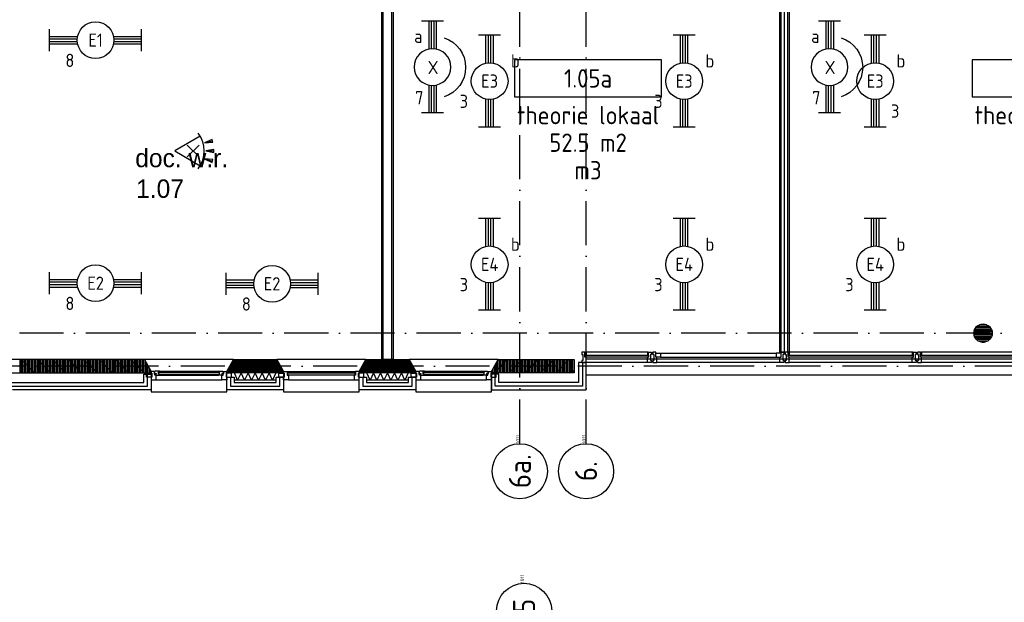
# Model space of a CAD drawing. Header units: millimetres. Extents: x 84333 to 240712, y -2244 to 84291.
# Tile 70 of 87: x 190715 to 204107, y 38363 to 46292. Entities that reach past the tile are written whole.
import ezdxf
from ezdxf.enums import TextEntityAlignment as Align

# ---------------------------------------------------------------- set-up
doc = ezdxf.new("R2010")
doc.units = ezdxf.units.MM
doc.header["$LTSCALE"] = 100
doc.linetypes.add('DASHDOT', pattern=[9, 6, -1.5, 0, -1.5])
doc.layers.get('0').update_dxf_attribs({"linetype": 'CONTINUOUS'})
for name, color, linetype in [('AFDELING', 4, 'CONTINUOUS'), ('AL$7----_STRAMIEN', 1, 'DASHDOT'), ('AL21----_BUITENWAND', 4, 'CONTINUOUS'), ('AL21K---_ISOLATIE', 1, 'CONTINUOUS'), ('AL22----_BINNENWAND', 7, 'CONTINUOUS'), ('AL28----_KONSTRUKTIE', 3, 'CONTINUOUS'), ('AL31----_BUITENKOZ', 7, 'CONTINUOUS'), ('ALN-----_BLOCKNAAM', 2, 'CONTINUOUS'), ('ALXA1---_RASTER50', 12, 'CONTINUOUS'), ('ALXA3---_VOLZWART', 14, 'CONTINUOUS'), ('ALXAA---_GEWBETON', 12, 'CONTINUOUS'), ('ALXAB---_PREFABBETON', 1, 'CONTINUOUS'), ('ALXOU---_GLAS', 7, 'CONTINUOUS'), ('BOUW', 8, 'CONTINUOUS'), ('EB63101-_ATTRIB', 2, 'CONTINUOUS'), ('EL63101-_LICHT-ARM', 3, 'CONTINUOUS'), ('EL63101-LICHT-ARM', 3, 'CONTINUOUS'), ('EL6441--_DATACOM', 3, 'CONTINUOUS'), ('EL6521--_BEWAKING', 3, 'CONTINUOUS'), ('GEBOUWLABEL', 4, 'CONTINUOUS'), ('INHOUD', 7, 'CONTINUOUS'), ('OMSCHRIJVING', 7, 'CONTINUOUS'), ('OPPERVLAK', 7, 'CONTINUOUS'), ('VOLGNUMMER', 7, 'CONTINUOUS')]:
    doc.layers.add(name, color=color, linetype=linetype)
doc.styles.add('1_8', font='ISO', dxfattribs={"height": 1.8})
doc.styles.add('BURO-025', font='BUROFONT.shx', dxfattribs={"height": 250})
doc.styles.get("Standard").update_dxf_attribs({"font": 'iso.shx'})
doc.styles.add('TECHNIC', font='technic_.ttf')

# ---------------------------------------------------------------- blocks, each defined once
blk = doc.blocks.new('EJ3T20')
at = {"color": 0}
for p, q in [((-6.25, -1.5), (-6.25, 1.5)), ((6.25, -1.5), (6.25, 1.5)), ((-6.25, 0.52), (-2.44, 0.52)), ((-6.25, 0.17), (-2.49, 0.17)), ((2.44, 0.52), (6.25, 0.52)), ((2.49, 0.17), (6.25, 0.17)), ((-6.25, -0.17), (-2.49, -0.17)), ((-6.25, -0.52), (-2.44, -0.52)), ((2.44, -0.52), (6.25, -0.52)), ((2.49, -0.17), (6.25, -0.17))]:
    blk.add_line(p, q, dxfattribs=at)
blk.add_circle((0, 0), 2.5, dxfattribs=at)
at = {"color": 0, "style": '1_8'}
for tag, flags, p in [('SCHAK', 8, (3.5, 2.75)), ('A_CODE', 8, (0, 0)), ('GROEP', 8, (-3.5, -2.75)), ('KAST', 9, (3.5, -2.75))]:
    blk.add_attdef(tag, text='', height=1.8, dxfattribs=dict(at, flags=flags)).set_placement(p, align=Align.MIDDLE)
blk = doc.blocks.new('ES652116')
for p, q in [((1.56, 1.09), (2.62, 1.37)), ((-0.81, -0.81), (0.81, 0.81)), ((0.81, -0.81), (-0.81, 0.81)), ((1.7, 0), (2.8, 0)), ((1.56, -1.09), (2.62, -1.37))]:
    blk.add_line(p, q)
blk.add_lwpolyline([(0.96, 2), (-2.5, 0), (0.96, -2)])
for points in [[(2.67, 1.18), (2.57, 1.56), (1.56, 1.09)], [(2.8, -0.2), (2.8, 0.2), (1.7, 0)], [(2.57, -1.56), (2.67, -1.18), (1.56, -1.09)]]:
    blk.add_lwpolyline(points, close=True)
blk.add_arc((-2.5, 0), 4, 322.8192, 37.1808)
at = {"style": '1_8'}
for tag, flags, p in [('SCHAK', 8, (3, 5.5)), ('KAST', 9, (-3, 0.5)), ('M_CODE', 9, (0, 0)), ('DOEL', 9, (-3, -2)), ('GROEP', 9, (-3, -4.5))]:
    blk.add_attdef(tag, text='', height=1.8, dxfattribs=dict(at, flags=flags)).set_placement(p, align=Align.MIDDLE_CENTER)
at = {"style": '1_8', "flags": 8}
blk.add_attdef('CODE', text='', height=1.8, dxfattribs=at).set_placement((0, 0), align=Align.MIDDLE)
blk = doc.blocks.new('PENDEL')
at = {"color": 0}
for p, q in [((-6.25, -1.5), (-6.25, 1.5)), ((6.25, -1.5), (6.25, 1.5)), ((-6.25, 0.52), (-2.44, 0.52)), ((-6.25, 0.18), (-2.49, 0.18)), ((2.44, 0.52), (6.25, 0.52)), ((2.49, 0.18), (6.25, 0.18)), ((-6.25, -0.18), (-2.49, -0.18)), ((-6.25, -0.52), (-2.44, -0.52)), ((2.44, -0.52), (6.25, -0.52)), ((2.49, -0.18), (6.25, -0.18))]:
    blk.add_line(p, q, dxfattribs=at)
blk.add_circle((0, 0), 2.5, dxfattribs=at)
at = {"layer": 'EL63101-_LICHT-ARM'}
blk.add_arc((0.04, -0.3), 4.21, 197.6135, 342.3865, dxfattribs=at)
at = {"color": 6, "style": '1_8'}
for tag, flags, p in [('SCHAK', 8, (3.5, 2.75)), ('A_CODE', 8, (0, 0)), ('GROEP', 8, (-3.5, -2.75)), ('KAST', 9, (3.5, -2.75))]:
    blk.add_attdef(tag, text='', height=1.8, dxfattribs=dict(at, flags=flags)).set_placement(p, align=Align.MIDDLE)
at = {"style": '1_8', "flags": 8}
blk.add_attdef('M_CODE', text='', height=3.6, dxfattribs=at).set_placement((0, 0), align=Align.MIDDLE_CENTER)
blk = doc.blocks.new('1011')
at = {"layer": 'AL$7----_STRAMIEN', "color": 7, "linetype": 'Continuous'}
blk.add_circle((-750, 0), 750, dxfattribs=at)
at = {"layer": 'AL$7----_STRAMIEN', "color": 3, "linetype": 'Continuous'}
blk.add_attdef('STR-NAAM', text='', height=600, rotation=360, dxfattribs=at).set_placement((-750, 0), align=Align.MIDDLE)
at = {"layer": 'ALN-----_BLOCKNAAM', "linetype": 'Continuous'}
blk.add_text('1011', height=100, dxfattribs=at).set_placement((0, 0))
blk = doc.blocks.new('GEBOUWLABEL')
at = {"layer": 'VOLGNUMMER'}
blk.add_lwpolyline([(-4, -1), (4, -1), (4, 1), (-4, 1)], close=True, dxfattribs=at)
at = {"color": 0, "linetype": 'ByBlock', "flags": 1}
for tag, p in [('OPPERVLAKTESOORT', (0.5, 8)), ('TERREIN', (0.5, 6.5)), ('GEBOUW', (0.5, 5)), ('GEBRUIKSFUNCTIE', (0.5, 3.5)), ('BOUWLAAG', (0.5, 2)), ('HOOGTE', (0, -6.5)), ('RUIMTEFUNCTIE', (0, -8))]:
    blk.add_attdef(tag, text='', height=1, dxfattribs=at).set_placement(p, align=Align.MIDDLE_CENTER)
at = {"layer": 'INHOUD', "color": 0, "linetype": 'ByBlock'}
blk.add_attdef('INHOUD', text='', height=1, dxfattribs=at).set_placement((0, -5), align=Align.MIDDLE_CENTER)
at = {"layer": 'OMSCHRIJVING', "color": 0, "linetype": 'ByBlock'}
blk.add_attdef('OMSCHRIJVING', text='', height=1, dxfattribs=at).set_placement((0, -2), align=Align.MIDDLE_CENTER)
at = {"layer": 'OPPERVLAK', "color": 0, "linetype": 'ByBlock'}
blk.add_attdef('OPPERVLAK', text='', height=1, dxfattribs=at).set_placement((0, -3.5), align=Align.MIDDLE_CENTER)
at = {"layer": 'VOLGNUMMER', "color": 0, "linetype": 'ByBlock'}
blk.add_attdef('VOLGNUMMER', text='', height=1, dxfattribs=at).set_placement((0, 0), align=Align.MIDDLE_CENTER)
blk = doc.blocks.new('A$C13e6995e')
at = {"layer": 'AL$7----_STRAMIEN', "color": 1}
for p, q in [((151985, 44270), (8891, 44270)), ((152377, 43820), (9684, 43820))]:
    blk.add_line(p, q, dxfattribs=at)
for points in [[(113185, 42766), (113185, 55667)], [(114085, 42766), (114085, 55593)]]:
    blk.add_lwpolyline(points, dxfattribs=at)
at = {"layer": 'AL21----_BUITENWAND', "color": 8}
for p, q in [((113985, 43871), (113985, 43600)), ((114085, 43871), (113985, 43871)), ((114085, 43700), (114085, 43920)), ((114085, 43920), (146485, 43920)), ((114085, 43500), (114085, 43871)), ((108070, 43600), (108070, 43710)), ((108070, 43710), (108170, 43710)), ((108170, 43710), (108170, 43500)), ((109200, 43500), (109200, 43669)), ((109200, 43669), (109300, 43669)), ((109300, 43669), (109300, 43600)), ((109870, 43600), (109870, 43669)), ((109870, 43669), (109970, 43669)), ((109970, 43669), (109970, 43500)), ((111000, 43500), (111000, 43669)), ((111000, 43669), (111100, 43669)), ((111100, 43669), (111100, 43600)), ((111670, 43600), (111670, 43669)), ((111670, 43669), (111770, 43669)), ((111770, 43669), (111770, 43500)), ((112900, 43710), (112800, 43710)), ((112800, 43710), (112800, 43500)), ((112900, 43600), (112900, 43710)), ((146485, 43700), (114085, 43700)), ((106185, 43600), (108070, 43600)), ((109300, 43600), (109870, 43600)), ((111100, 43600), (111670, 43600)), ((113985, 43600), (112900, 43600)), ((108170, 43500), (106285, 43500)), ((109970, 43500), (109200, 43500)), ((111770, 43500), (111000, 43500)), ((112800, 43500), (114085, 43500))]:
    blk.add_line(p, q, dxfattribs=at)
at = {"layer": 'AL21K---_ISOLATIE', "color": 8, "linetype": 'Continuous'}
for p, q in [((109870, 43730), (109300, 43730)), ((109347, 43630), (109304, 43730)), ((109395, 43730), (109347, 43630)), ((109442, 43630), (109395, 43730)), ((109490, 43730), (109442, 43630)), ((109537, 43630), (109490, 43730)), ((109585, 43730), (109537, 43630)), ((109632, 43630), (109585, 43730)), ((109680, 43730), (109632, 43630)), ((109727, 43630), (109680, 43730)), ((109775, 43730), (109727, 43630)), ((109822, 43630), (109775, 43730)), ((109866, 43730), (109822, 43630)), ((111670, 43730), (111100, 43730)), ((111147, 43630), (111104, 43730)), ((111195, 43730), (111147, 43630)), ((111242, 43630), (111195, 43730)), ((111290, 43730), (111242, 43630)), ((111337, 43630), (111290, 43730)), ((111385, 43730), (111337, 43630)), ((111432, 43630), (111385, 43730)), ((111480, 43730), (111432, 43630)), ((111527, 43630), (111480, 43730)), ((111575, 43730), (111527, 43630)), ((111622, 43630), (111575, 43730)), ((111666, 43730), (111622, 43630)), ((109870, 43630), (109300, 43630)), ((111670, 43630), (111100, 43630))]:
    blk.add_line(p, q, dxfattribs=at)
at = {"layer": 'AL22----_BINNENWAND', "color": 8}
for p, q in [((111310, 43910), (111310, 54060)), ((111460, 53910), (111460, 43910)), ((111460, 43910), (111310, 43910))]:
    blk.add_line(p, q, dxfattribs=at)
at = {"layer": 'AL22----_BINNENWAND', "color": 8, "linetype": 'Continuous'}
for p, q in [((111325, 43910), (111325, 54045)), ((111445, 43910), (111445, 53925))]:
    blk.add_line(p, q, dxfattribs=at)
at = {"layer": 'AL22----_BINNENWAND', "color": 8}
blk.add_lwpolyline([(116722, 44010), (116722, 53927), (116847, 53927), (116847, 44010)], close=True, dxfattribs=at)
for points in [[(116737, 44010), (116737, 53927)], [(116785, 44010), (116785, 53927)], [(116832, 44010), (116832, 53927)]]:
    blk.add_lwpolyline(points, dxfattribs=at)
at = {"layer": 'AL28----_KONSTRUKTIE', "color": 8, "linetype": 'Continuous'}
for p, q in [((108078, 43910), (106075, 43910)), ((108170, 43750), (108078, 43910)), ((112800, 43750), (112892, 43910)), ((112892, 43910), (113925, 43910)), ((113925, 43910), (113925, 43730)), ((106075, 43730), (108170, 43730)), ((108170, 43730), (108170, 43750)), ((112800, 43730), (112800, 43750)), ((113925, 43730), (112800, 43730))]:
    blk.add_line(p, q, dxfattribs=at)
at = {"layer": 'AL28----_KONSTRUKTIE', "color": 8}
for p, q in [((109200, 43750), (109292, 43910)), ((109292, 43910), (109878, 43910)), ((109878, 43910), (109970, 43750)), ((111000, 43750), (111092, 43910)), ((111092, 43910), (111678, 43910)), ((111678, 43910), (111770, 43750)), ((109200, 43730), (109200, 43750)), ((109970, 43730), (109200, 43730)), ((109970, 43750), (109970, 43730)), ((111000, 43730), (111000, 43750)), ((111770, 43730), (111000, 43730)), ((111770, 43750), (111770, 43730))]:
    blk.add_line(p, q, dxfattribs=at)
blk.add_circle((119485, 44270), 125, dxfattribs=at)
at = {"layer": 'AL31----_BUITENKOZ', "color": 8, "linetype": 'Continuous'}
for p, q in [((114068, 44010), (114029, 44010)), ((114029, 44010), (114029, 44004)), ((114029, 44004), (114029, 43990)), ((114029, 43990), (114029, 43990)), ((114029, 43990), (114029, 43980)), ((114029, 43980), (114043, 43980)), ((114043, 43980), (114043, 43900)), ((114068, 43943), (114068, 44010)), ((114068, 43973), (114068, 44005)), ((114068, 44005), (114073, 44005)), ((114085, 43973), (114068, 43973)), ((114085, 43943), (114068, 43943)), ((114073, 44005), (114073, 44010)), ((114073, 44010), (114085, 44010)), ((114085, 44010), (114085, 43973)), ((114085, 43890), (114085, 43943)), ((114932, 44010), (114920, 44010)), ((114920, 44010), (114920, 43973)), ((114920, 43973), (114937, 43973)), ((114920, 43890), (114920, 43943)), ((114920, 43943), (114937, 43943)), ((114932, 44005), (114932, 44010)), ((114937, 44005), (114932, 44005)), ((114937, 44010), (114976, 44010)), ((114937, 43943), (114937, 44010)), ((114937, 43973), (114937, 44005)), ((114976, 43980), (114962, 43980)), ((114962, 43980), (114962, 43900)), ((114976, 44010), (114976, 44004)), ((114976, 44004), (114976, 43990)), ((114976, 43990), (114976, 43990)), ((114976, 43990), (114976, 43980)), ((115033, 44010), (114994, 44010)), ((114994, 44010), (114994, 44004)), ((114994, 44004), (114994, 43990)), ((114994, 43990), (114994, 43990)), ((114994, 43990), (114994, 43980)), ((114994, 43980), (115008, 43980)), ((115008, 43980), (115008, 43900)), ((115033, 43943), (115033, 44010)), ((115033, 43943), (115033, 43997)), ((115033, 43997), (115100, 43997)), ((115050, 43943), (115033, 43943)), ((115100, 43943), (115033, 43943)), ((115050, 43890), (115050, 43943)), ((115100, 43997), (115100, 43943)), ((116737, 43997), (116670, 43997)), ((116670, 43997), (116670, 43943)), ((116670, 43943), (116737, 43943)), ((116720, 43890), (116720, 43943)), ((116720, 43943), (116737, 43943)), ((116737, 44010), (116776, 44010)), ((116737, 43943), (116737, 44010)), ((116737, 43943), (116737, 43997)), ((116776, 43981), (116762, 43981)), ((116762, 43981), (116762, 43901)), ((116776, 44010), (116776, 44004)), ((116776, 44004), (116776, 43990)), ((116776, 43990), (116776, 43990)), ((116776, 43990), (116776, 43981)), ((116833, 44010), (116794, 44010)), ((116794, 44010), (116794, 44004)), ((116794, 44004), (116794, 43990)), ((116794, 43990), (116794, 43990)), ((116794, 43990), (116794, 43980)), ((116794, 43980), (116808, 43980)), ((116808, 43980), (116808, 43900)), ((116833, 43943), (116833, 44010)), ((116833, 43973), (116833, 44005)), ((116833, 44005), (116838, 44005)), ((116850, 43973), (116833, 43973)), ((116850, 43943), (116833, 43943)), ((116838, 44005), (116838, 44010)), ((116838, 44010), (116850, 44010)), ((116850, 44010), (116850, 43973)), ((116850, 43890), (116850, 43943)), ((118532, 44010), (118520, 44010)), ((118520, 44010), (118520, 43973)), ((118520, 43973), (118537, 43973)), ((118520, 43890), (118520, 43943)), ((118520, 43943), (118537, 43943)), ((118532, 44005), (118532, 44010)), ((118537, 44005), (118532, 44005)), ((118537, 44010), (118576, 44010)), ((118537, 43943), (118537, 44010)), ((118537, 43973), (118537, 44005)), ((118576, 43981), (118562, 43981)), ((118562, 43981), (118562, 43901)), ((118576, 44010), (118576, 44004)), ((118576, 44004), (118576, 43990)), ((118576, 43990), (118576, 43990)), ((118576, 43990), (118576, 43981)), ((118633, 44010), (118594, 44010)), ((118594, 44010), (118594, 44004)), ((118594, 44004), (118594, 43990)), ((118594, 43990), (118594, 43990)), ((118594, 43990), (118594, 43980)), ((118594, 43980), (118608, 43980)), ((118608, 43980), (118608, 43900)), ((118633, 43943), (118633, 44010)), ((118633, 43973), (118633, 44005)), ((118633, 44005), (118638, 44005)), ((118650, 43973), (118633, 43973)), ((118650, 43943), (118633, 43943)), ((118638, 44005), (118638, 44010)), ((118638, 44010), (118650, 44010)), ((118650, 44010), (118650, 43973)), ((118650, 43890), (118650, 43943)), ((114043, 43900), (114029, 43900)), ((114029, 43900), (114029, 43891)), ((114029, 43891), (114029, 43891)), ((114029, 43891), (114029, 43877)), ((114029, 43877), (114029, 43871)), ((114029, 43871), (114048, 43871)), ((114048, 43871), (114085, 43871)), ((114085, 43882), (114085, 43890)), ((114085, 43878), (114085, 43882)), ((114085, 43871), (114085, 43878)), ((114920, 43882), (114920, 43890)), ((114920, 43878), (114920, 43882)), ((114920, 43871), (114920, 43878)), ((114957, 43871), (114920, 43871)), ((114976, 43871), (114957, 43871)), ((114962, 43900), (114976, 43900)), ((114976, 43900), (114976, 43891)), ((114976, 43891), (114976, 43891)), ((114976, 43891), (114976, 43877)), ((114976, 43877), (114976, 43871)), ((115008, 43900), (114994, 43900)), ((114994, 43900), (114994, 43891)), ((114994, 43891), (114994, 43891)), ((114994, 43891), (114994, 43877)), ((114994, 43877), (114994, 43871)), ((114994, 43871), (115013, 43871)), ((115013, 43871), (115050, 43871)), ((115050, 43882), (115050, 43890)), ((115050, 43878), (115050, 43882)), ((115050, 43871), (115050, 43878)), ((116720, 43882), (116720, 43890)), ((116720, 43878), (116720, 43882)), ((116720, 43871), (116720, 43878)), ((116757, 43871), (116720, 43871)), ((116776, 43871), (116757, 43871)), ((116762, 43901), (116776, 43901)), ((116776, 43901), (116776, 43891)), ((116776, 43891), (116776, 43891)), ((116776, 43891), (116776, 43877)), ((116776, 43877), (116776, 43871)), ((116808, 43900), (116794, 43900)), ((116794, 43900), (116794, 43891)), ((116794, 43891), (116794, 43891)), ((116794, 43891), (116794, 43877)), ((116794, 43877), (116794, 43871)), ((116794, 43871), (116813, 43871)), ((116813, 43871), (116850, 43871)), ((116850, 43882), (116850, 43890)), ((116850, 43878), (116850, 43882)), ((116850, 43871), (116850, 43878)), ((118520, 43882), (118520, 43890)), ((118520, 43878), (118520, 43882)), ((118520, 43871), (118520, 43878)), ((118557, 43871), (118520, 43871)), ((118576, 43871), (118557, 43871)), ((118562, 43901), (118576, 43901)), ((118576, 43901), (118576, 43891)), ((118576, 43891), (118576, 43891)), ((118576, 43891), (118576, 43877)), ((118576, 43877), (118576, 43871)), ((118608, 43900), (118594, 43900)), ((118594, 43900), (118594, 43891)), ((118594, 43891), (118594, 43891)), ((118594, 43891), (118594, 43877)), ((118594, 43877), (118594, 43871)), ((118594, 43871), (118613, 43871)), ((118613, 43871), (118650, 43871)), ((118650, 43882), (118650, 43890)), ((118650, 43878), (118650, 43882)), ((118650, 43871), (118650, 43878)), ((108271, 43735), (108271, 43714)), ((109099, 43735), (108271, 43735)), ((108271, 43714), (109099, 43714)), ((109099, 43714), (109099, 43735)), ((109970, 43725), (109970, 43750)), ((109970, 43750), (110020, 43750)), ((109980, 43725), (109970, 43725)), ((109970, 43725), (109970, 43725)), ((109970, 43636), (109970, 43669)), ((109970, 43669), (109980, 43669)), ((109980, 43669), (109980, 43725)), ((110020, 43750), (110020, 43750)), ((110020, 43750), (110020, 43699)), ((110020, 43699), (110037, 43699)), ((110025, 43724), (110025, 43703)), ((110945, 43724), (110025, 43724)), ((110025, 43703), (110945, 43703)), ((110037, 43699), (110037, 43636)), ((110950, 43699), (110933, 43699)), ((110933, 43699), (110933, 43636)), ((110945, 43703), (110945, 43724)), ((110950, 43750), (110950, 43750)), ((110950, 43750), (110950, 43699)), ((111000, 43750), (110950, 43750)), ((110990, 43669), (110990, 43725)), ((110990, 43725), (111000, 43725)), ((111000, 43669), (110990, 43669)), ((111000, 43725), (111000, 43750)), ((111000, 43725), (111000, 43725)), ((111000, 43636), (111000, 43669)), ((111871, 43735), (111871, 43714)), ((112699, 43735), (111871, 43735)), ((111871, 43714), (112699, 43714)), ((112699, 43714), (112699, 43735)), ((110037, 43636), (109970, 43636)), ((110037, 43636), (110037, 43636)), ((110037, 43636), (110037, 43636)), ((110037, 43636), (110037, 43636)), ((110037, 43636), (110037, 43636)), ((110933, 43636), (110933, 43636)), ((110933, 43636), (110933, 43636)), ((110933, 43636), (110933, 43636)), ((110933, 43636), (110933, 43636)), ((110933, 43636), (111000, 43636))]:
    blk.add_line(p, q, dxfattribs=at)
at = {"layer": 'AL31----_BUITENKOZ', "color": 8}
for p, q in [((114920, 44010), (114085, 44010)), ((115100, 43997), (116670, 43997)), ((115100, 43943), (116670, 43943)), ((118520, 44010), (116850, 44010)), ((120320, 44010), (118650, 44010)), ((109292, 43910), (108078, 43910)), ((108078, 43910), (108170, 43750)), ((109200, 43750), (109292, 43910)), ((111092, 43910), (109878, 43910)), ((109878, 43910), (109970, 43750)), ((111000, 43750), (111092, 43910)), ((112892, 43910), (111678, 43910)), ((111678, 43910), (111770, 43750)), ((112800, 43750), (112892, 43910)), ((114920, 43871), (114085, 43871)), ((116720, 43871), (115050, 43871)), ((118520, 43871), (116850, 43871)), ((120320, 43871), (118650, 43871)), ((108109, 43669), (108109, 43725)), ((108109, 43725), (108180, 43725)), ((108180, 43669), (108109, 43669)), ((108170, 43750), (108170, 43470)), ((108170, 43750), (108170, 43725)), ((108214, 43750), (108170, 43750)), ((108170, 43725), (108180, 43725)), ((108180, 43669), (108170, 43669)), ((108170, 43669), (108170, 43636)), ((108180, 43725), (108180, 43669)), ((108180, 43725), (108180, 43669)), ((108214, 43714), (108214, 43750)), ((108220, 43714), (108214, 43714)), ((108224, 43749), (108217, 43749)), ((108217, 43749), (108217, 43719)), ((108217, 43719), (108240, 43719)), ((108220, 43699), (108220, 43714)), ((108237, 43699), (108220, 43699)), ((108227, 43753), (108224, 43749)), ((108269, 43753), (108227, 43753)), ((108240, 43714), (108232, 43714)), ((108232, 43714), (108232, 43699)), ((108232, 43699), (108237, 43699)), ((108237, 43636), (108237, 43699)), ((108237, 43699), (108284, 43699)), ((108240, 43719), (108240, 43714)), ((108269, 43753), (109101, 43753)), ((108269, 43712), (108269, 43753)), ((108269, 43751), (108269, 43737)), ((108286, 43751), (108269, 43751)), ((108269, 43737), (108286, 43737)), ((108286, 43712), (108269, 43712)), ((108284, 43699), (108286, 43712)), ((108284, 43699), (109086, 43699)), ((108286, 43737), (108286, 43751)), ((109084, 43737), (109084, 43751)), ((109084, 43751), (109101, 43751)), ((109101, 43737), (109084, 43737)), ((109086, 43699), (109084, 43712)), ((109084, 43712), (109101, 43712)), ((109133, 43699), (109086, 43699)), ((109101, 43712), (109101, 43753)), ((109101, 43753), (109143, 43753)), ((109101, 43751), (109101, 43737)), ((109153, 43719), (109130, 43719)), ((109130, 43719), (109130, 43714)), ((109130, 43714), (109138, 43714)), ((109133, 43636), (109133, 43699)), ((109133, 43699), (109150, 43699)), ((109138, 43699), (109133, 43699)), ((109138, 43714), (109138, 43699)), ((109143, 43753), (109146, 43749)), ((109146, 43749), (109153, 43749)), ((109150, 43699), (109150, 43714)), ((109150, 43714), (109156, 43714)), ((109153, 43749), (109153, 43719)), ((109156, 43714), (109156, 43750)), ((109156, 43750), (109200, 43750)), ((109190, 43725), (109190, 43669)), ((109261, 43725), (109190, 43725)), ((109200, 43725), (109190, 43725)), ((109190, 43725), (109190, 43669)), ((109190, 43669), (109261, 43669)), ((109190, 43669), (109200, 43669)), ((109200, 43470), (109200, 43750)), ((109200, 43750), (109200, 43725)), ((109200, 43669), (109200, 43636)), ((109261, 43669), (109261, 43725)), ((109909, 43669), (109909, 43725)), ((109909, 43725), (109980, 43725)), ((109980, 43669), (109909, 43669)), ((109970, 43750), (109970, 43470)), ((109980, 43725), (109980, 43669)), ((110020, 43750), (110950, 43750)), ((110990, 43725), (110990, 43669)), ((111061, 43725), (110990, 43725)), ((110990, 43669), (111061, 43669)), ((111000, 43470), (111000, 43750)), ((111061, 43669), (111061, 43725)), ((111709, 43669), (111709, 43725)), ((111709, 43725), (111780, 43725)), ((111780, 43669), (111709, 43669)), ((111770, 43750), (111770, 43470)), ((111770, 43750), (111770, 43725)), ((111814, 43750), (111770, 43750)), ((111770, 43725), (111780, 43725)), ((111780, 43669), (111770, 43669)), ((111770, 43669), (111770, 43636)), ((111780, 43725), (111780, 43669)), ((111780, 43725), (111780, 43669)), ((111814, 43714), (111814, 43750)), ((111820, 43714), (111814, 43714)), ((111824, 43749), (111817, 43749)), ((111817, 43749), (111817, 43719)), ((111817, 43719), (111840, 43719)), ((111820, 43699), (111820, 43714)), ((111837, 43699), (111820, 43699)), ((111827, 43753), (111824, 43749)), ((111869, 43753), (111827, 43753)), ((111840, 43714), (111832, 43714)), ((111832, 43714), (111832, 43699)), ((111832, 43699), (111837, 43699)), ((111837, 43636), (111837, 43699)), ((111837, 43699), (111884, 43699)), ((111840, 43719), (111840, 43714)), ((111869, 43712), (111869, 43753)), ((111869, 43753), (112701, 43753)), ((111869, 43751), (111869, 43737)), ((111886, 43751), (111869, 43751)), ((111869, 43737), (111886, 43737)), ((111886, 43712), (111869, 43712)), ((111884, 43699), (111886, 43712)), ((111884, 43699), (112686, 43699)), ((111886, 43737), (111886, 43751)), ((112684, 43737), (112684, 43751)), ((112684, 43751), (112701, 43751)), ((112701, 43737), (112684, 43737)), ((112686, 43699), (112684, 43712)), ((112684, 43712), (112701, 43712)), ((112733, 43699), (112686, 43699)), ((112701, 43712), (112701, 43753)), ((112701, 43753), (112743, 43753)), ((112701, 43751), (112701, 43737)), ((112753, 43719), (112730, 43719)), ((112730, 43719), (112730, 43714)), ((112730, 43714), (112738, 43714)), ((112733, 43636), (112733, 43699)), ((112733, 43699), (112750, 43699)), ((112738, 43699), (112733, 43699)), ((112738, 43714), (112738, 43699)), ((112743, 43753), (112746, 43749)), ((112746, 43749), (112753, 43749)), ((112750, 43699), (112750, 43714)), ((112750, 43714), (112756, 43714)), ((112753, 43749), (112753, 43719)), ((112756, 43714), (112756, 43750)), ((112756, 43750), (112800, 43750)), ((112790, 43725), (112790, 43669)), ((112861, 43725), (112790, 43725)), ((112800, 43725), (112790, 43725)), ((112790, 43725), (112790, 43669)), ((112790, 43669), (112861, 43669)), ((112790, 43669), (112800, 43669)), ((112800, 43470), (112800, 43750)), ((112800, 43750), (112800, 43725)), ((112800, 43669), (112800, 43636)), ((112861, 43669), (112861, 43725)), ((108170, 43636), (108237, 43636)), ((108237, 43636), (109133, 43636)), ((109200, 43636), (109133, 43636)), ((110037, 43636), (110933, 43636)), ((111770, 43636), (111837, 43636)), ((111837, 43636), (112733, 43636)), ((112800, 43636), (112733, 43636)), ((108170, 43470), (109200, 43470)), ((109970, 43470), (111000, 43470)), ((111770, 43470), (112800, 43470))]:
    blk.add_line(p, q, dxfattribs=at)
at = {"layer": 'ALXA1---_RASTER50', "color": 8}
for p, q in [((106387, 43730), (106387, 43910)), ((106407, 43730), (106407, 43910)), ((106427, 43730), (106427, 43910)), ((106447, 43730), (106447, 43910)), ((106467, 43730), (106467, 43910)), ((106487, 43730), (106487, 43910)), ((106507, 43730), (106507, 43910)), ((106527, 43730), (106527, 43910)), ((106547, 43730), (106547, 43910)), ((106567, 43730), (106567, 43910)), ((106587, 43730), (106587, 43910)), ((106607, 43730), (106607, 43910)), ((106627, 43730), (106627, 43910)), ((106647, 43730), (106647, 43910)), ((106667, 43730), (106667, 43910)), ((106687, 43730), (106687, 43910)), ((106707, 43730), (106707, 43910)), ((106727, 43730), (106727, 43910)), ((106747, 43730), (106747, 43910)), ((106767, 43730), (106767, 43910)), ((106787, 43730), (106787, 43910)), ((106807, 43730), (106807, 43910)), ((106827, 43730), (106827, 43910)), ((106847, 43730), (106847, 43910)), ((106867, 43730), (106867, 43910)), ((106887, 43730), (106887, 43910)), ((106907, 43730), (106907, 43910)), ((106927, 43730), (106927, 43910)), ((106947, 43730), (106947, 43910)), ((106967, 43730), (106967, 43910)), ((106987, 43730), (106987, 43910)), ((107007, 43730), (107007, 43910)), ((107027, 43730), (107027, 43910)), ((107047, 43730), (107047, 43910)), ((107067, 43730), (107067, 43910)), ((107087, 43730), (107087, 43910)), ((107107, 43730), (107107, 43910)), ((107127, 43730), (107127, 43910)), ((107147, 43730), (107147, 43910)), ((107167, 43730), (107167, 43910)), ((107187, 43730), (107187, 43910)), ((107207, 43730), (107207, 43910)), ((107227, 43730), (107227, 43910)), ((107247, 43730), (107247, 43910)), ((107267, 43730), (107267, 43910)), ((107287, 43730), (107287, 43910)), ((107307, 43730), (107307, 43910)), ((107327, 43730), (107327, 43910)), ((107347, 43730), (107347, 43910)), ((107367, 43730), (107367, 43910)), ((107387, 43730), (107387, 43910)), ((107407, 43730), (107407, 43910)), ((107427, 43730), (107427, 43910)), ((107447, 43730), (107447, 43910)), ((107467, 43730), (107467, 43910)), ((107487, 43730), (107487, 43910)), ((107507, 43730), (107507, 43910)), ((107527, 43730), (107527, 43910)), ((107547, 43730), (107547, 43910)), ((107567, 43730), (107567, 43910)), ((107587, 43730), (107587, 43910)), ((107607, 43730), (107607, 43910)), ((107627, 43730), (107627, 43910)), ((107647, 43730), (107647, 43910)), ((107667, 43730), (107667, 43910)), ((107687, 43730), (107687, 43910)), ((107707, 43730), (107707, 43910)), ((107727, 43730), (107727, 43910)), ((107747, 43730), (107747, 43910)), ((107767, 43730), (107767, 43910)), ((107787, 43730), (107787, 43910)), ((107807, 43730), (107807, 43910)), ((107827, 43730), (107827, 43910)), ((107847, 43730), (107847, 43910)), ((107867, 43730), (107867, 43910)), ((107887, 43730), (107887, 43910)), ((107907, 43730), (107907, 43910)), ((107927, 43730), (107927, 43910)), ((107947, 43730), (107947, 43910)), ((107967, 43730), (107967, 43910)), ((107987, 43730), (107987, 43910)), ((108007, 43730), (108007, 43910)), ((108027, 43730), (108027, 43910)), ((108047, 43730), (108047, 43910)), ((108067, 43730), (108067, 43910)), ((108087, 43730), (108087, 43894)), ((108107, 43730), (108107, 43859)), ((108127, 43730), (108127, 43824)), ((109228, 43730), (109228, 43798)), ((109238, 43730), (109238, 43815)), ((109248, 43730), (109248, 43833)), ((109258, 43730), (109258, 43850)), ((109268, 43730), (109268, 43867)), ((109278, 43730), (109278, 43884)), ((109288, 43730), (109288, 43902)), ((109298, 43730), (109298, 43910)), ((109308, 43730), (109308, 43910)), ((109318, 43730), (109318, 43910)), ((109328, 43730), (109328, 43910)), ((109338, 43730), (109338, 43910)), ((109348, 43730), (109348, 43910)), ((109358, 43730), (109358, 43910)), ((109368, 43730), (109368, 43910)), ((109378, 43730), (109378, 43910)), ((109388, 43730), (109388, 43910)), ((109398, 43730), (109398, 43910)), ((109408, 43730), (109408, 43910)), ((109418, 43730), (109418, 43910)), ((109428, 43730), (109428, 43910)), ((109438, 43730), (109438, 43910)), ((109448, 43730), (109448, 43910)), ((109458, 43730), (109458, 43910)), ((109468, 43730), (109468, 43910)), ((109478, 43730), (109478, 43910)), ((109488, 43730), (109488, 43910)), ((109498, 43730), (109498, 43910)), ((109508, 43730), (109508, 43910)), ((109518, 43730), (109518, 43910)), ((109528, 43730), (109528, 43910)), ((109538, 43730), (109538, 43910)), ((109548, 43730), (109548, 43910)), ((109558, 43730), (109558, 43910)), ((109568, 43730), (109568, 43910)), ((109578, 43730), (109578, 43910)), ((109588, 43730), (109588, 43910)), ((109598, 43730), (109598, 43910)), ((109608, 43730), (109608, 43910)), ((109618, 43730), (109618, 43910)), ((109628, 43730), (109628, 43910)), ((109638, 43730), (109638, 43910)), ((109648, 43730), (109648, 43910)), ((109658, 43730), (109658, 43910)), ((109668, 43730), (109668, 43910)), ((109678, 43730), (109678, 43910)), ((109688, 43730), (109688, 43910)), ((109698, 43730), (109698, 43910)), ((109708, 43730), (109708, 43910)), ((109718, 43730), (109718, 43910)), ((109728, 43730), (109728, 43910)), ((109738, 43730), (109738, 43910)), ((109748, 43730), (109748, 43910)), ((109758, 43730), (109758, 43910)), ((109768, 43730), (109768, 43910)), ((109778, 43730), (109778, 43910)), ((109788, 43730), (109788, 43910)), ((109798, 43730), (109798, 43910)), ((109808, 43730), (109808, 43910)), ((109818, 43730), (109818, 43910)), ((109828, 43730), (109828, 43910)), ((109838, 43730), (109838, 43910)), ((109848, 43730), (109848, 43910)), ((109858, 43730), (109858, 43910)), ((109868, 43730), (109868, 43910)), ((109878, 43730), (109878, 43910)), ((109888, 43730), (109888, 43893)), ((109898, 43730), (109898, 43875)), ((109908, 43730), (109908, 43858)), ((109918, 43730), (109918, 43841)), ((109928, 43730), (109928, 43823)), ((109938, 43730), (109938, 43806)), ((111028, 43730), (111028, 43798)), ((111038, 43730), (111038, 43815)), ((111048, 43730), (111048, 43833)), ((111058, 43730), (111058, 43850)), ((111068, 43730), (111068, 43867)), ((111078, 43730), (111078, 43884)), ((111088, 43730), (111088, 43902)), ((111098, 43730), (111098, 43910)), ((111108, 43730), (111108, 43910)), ((111118, 43730), (111118, 43910)), ((111128, 43730), (111128, 43910)), ((111138, 43730), (111138, 43910)), ((111148, 43730), (111148, 43910)), ((111158, 43730), (111158, 43910)), ((111168, 43730), (111168, 43910)), ((111178, 43730), (111178, 43910)), ((111188, 43730), (111188, 43910)), ((111198, 43730), (111198, 43910)), ((111208, 43730), (111208, 43910)), ((111218, 43730), (111218, 43910)), ((111228, 43730), (111228, 43910)), ((111238, 43730), (111238, 43910)), ((111248, 43730), (111248, 43910)), ((111258, 43730), (111258, 43910)), ((111268, 43730), (111268, 43910)), ((111278, 43730), (111278, 43910)), ((111288, 43730), (111288, 43910)), ((111298, 43730), (111298, 43910)), ((111308, 43730), (111308, 43910)), ((111318, 43730), (111318, 43910)), ((111328, 43730), (111328, 43910)), ((111338, 43730), (111338, 43910)), ((111348, 43730), (111348, 43910)), ((111358, 43730), (111358, 43910)), ((111368, 43730), (111368, 43910)), ((111378, 43730), (111378, 43910)), ((111388, 43730), (111388, 43910)), ((111398, 43730), (111398, 43910)), ((111408, 43730), (111408, 43910)), ((111418, 43730), (111418, 43910)), ((111428, 43730), (111428, 43910)), ((111438, 43730), (111438, 43910)), ((111448, 43730), (111448, 43910)), ((111458, 43730), (111458, 43910)), ((111468, 43730), (111468, 43910)), ((111478, 43730), (111478, 43910)), ((111488, 43730), (111488, 43910)), ((111498, 43730), (111498, 43910)), ((111508, 43730), (111508, 43910)), ((111518, 43730), (111518, 43910)), ((111528, 43730), (111528, 43910)), ((111538, 43730), (111538, 43910)), ((111548, 43730), (111548, 43910)), ((111558, 43730), (111558, 43910)), ((111568, 43730), (111568, 43910)), ((111578, 43730), (111578, 43910)), ((111588, 43730), (111588, 43910)), ((111598, 43730), (111598, 43910)), ((111608, 43730), (111608, 43910)), ((111618, 43730), (111618, 43910)), ((111628, 43730), (111628, 43910)), ((111638, 43730), (111638, 43910)), ((111648, 43730), (111648, 43910)), ((111658, 43730), (111658, 43910)), ((111668, 43730), (111668, 43910)), ((111678, 43730), (111678, 43910)), ((111688, 43730), (111688, 43893)), ((111698, 43730), (111698, 43875)), ((111708, 43730), (111708, 43858)), ((111718, 43730), (111718, 43841)), ((111728, 43730), (111728, 43823)), ((111738, 43730), (111738, 43806)), ((112843, 43730), (112843, 43824)), ((112863, 43730), (112863, 43859)), ((112883, 43730), (112883, 43894)), ((112903, 43730), (112903, 43910)), ((112923, 43730), (112923, 43910)), ((112943, 43730), (112943, 43910)), ((112963, 43730), (112963, 43910)), ((112983, 43730), (112983, 43910)), ((113003, 43730), (113003, 43910)), ((113023, 43730), (113023, 43910)), ((113043, 43730), (113043, 43910)), ((113063, 43730), (113063, 43910)), ((113083, 43730), (113083, 43910)), ((113103, 43730), (113103, 43910)), ((113123, 43730), (113123, 43910)), ((113143, 43730), (113143, 43910)), ((113163, 43730), (113163, 43910)), ((113183, 43730), (113183, 43910)), ((113203, 43730), (113203, 43910)), ((113223, 43730), (113223, 43910)), ((113243, 43730), (113243, 43910)), ((113263, 43730), (113263, 43910)), ((113283, 43730), (113283, 43910)), ((113303, 43730), (113303, 43910)), ((113323, 43730), (113323, 43910)), ((113343, 43730), (113343, 43910)), ((113363, 43730), (113363, 43910)), ((113383, 43730), (113383, 43910)), ((113403, 43730), (113403, 43910)), ((113423, 43730), (113423, 43910)), ((113443, 43730), (113443, 43910)), ((113463, 43730), (113463, 43910)), ((113483, 43730), (113483, 43910)), ((113503, 43730), (113503, 43910)), ((113523, 43730), (113523, 43910)), ((113543, 43730), (113543, 43910)), ((113563, 43730), (113563, 43910)), ((113583, 43730), (113583, 43910)), ((113603, 43730), (113603, 43910)), ((113623, 43730), (113623, 43910)), ((113643, 43730), (113643, 43910)), ((113663, 43730), (113663, 43910)), ((113683, 43730), (113683, 43910)), ((113703, 43730), (113703, 43910)), ((113723, 43730), (113723, 43910)), ((113743, 43730), (113743, 43910)), ((113763, 43730), (113763, 43910)), ((113783, 43730), (113783, 43910)), ((113803, 43730), (113803, 43910)), ((113823, 43730), (113823, 43910)), ((113843, 43730), (113843, 43910)), ((113863, 43730), (113863, 43910)), ((113883, 43730), (113883, 43910)), ((113903, 43730), (113903, 43910)), ((113923, 43730), (113923, 43910)), ((108147, 43730), (108147, 43790)), ((108167, 43730), (108167, 43755)), ((109208, 43730), (109208, 43763)), ((109218, 43730), (109218, 43781)), ((109948, 43730), (109948, 43789)), ((109958, 43730), (109958, 43771)), ((109968, 43730), (109968, 43754)), ((111008, 43730), (111008, 43763)), ((111018, 43730), (111018, 43781)), ((111748, 43730), (111748, 43789)), ((111758, 43730), (111758, 43771)), ((111768, 43730), (111768, 43754)), ((112803, 43730), (112803, 43755)), ((112823, 43730), (112823, 43790))]:
    blk.add_line(p, q, dxfattribs=at)
at = {"layer": 'ALXA3---_VOLZWART', "color": 8}
for p, q in [((114035, 43871), (114035, 43550)), ((108120, 43550), (108120, 43710)), ((109250, 43669), (109250, 43550)), ((109920, 43550), (109920, 43669)), ((111050, 43669), (111050, 43550)), ((111720, 43550), (111720, 43669)), ((112850, 43550), (112850, 43710)), ((106235, 43550), (108120, 43550)), ((109250, 43550), (109920, 43550)), ((111050, 43550), (111720, 43550)), ((114035, 43550), (112850, 43550))]:
    blk.add_line(p, q, dxfattribs=at)
at = {"layer": 'ALXAA---_GEWBETON', "color": 8}
for p, q in [((119385, 44346), (119584, 44346)), ((119405, 44366), (119565, 44366)), ((119438, 44386), (119532, 44386)), ((119360, 44266), (119610, 44266)), ((119361, 44286), (119609, 44286)), ((119362, 44246), (119608, 44246)), ((119365, 44306), (119605, 44306)), ((119368, 44226), (119602, 44226)), ((119373, 44326), (119597, 44326)), ((119378, 44206), (119592, 44206)), ((119393, 44186), (119577, 44186)), ((119416, 44166), (119554, 44166)), ((119472, 44146), (119498, 44146))]:
    blk.add_line(p, q, dxfattribs=at)
at = {"layer": 'ALXAB---_PREFABBETON', "color": 8}
for p, q in [((106588, 43730), (106408, 43910)), ((106800, 43730), (106620, 43910)), ((107012, 43730), (106832, 43910)), ((107224, 43730), (107044, 43910)), ((107436, 43730), (107256, 43910)), ((107648, 43730), (107468, 43910)), ((107861, 43730), (107681, 43910)), ((108073, 43730), (107893, 43910)), ((109421, 43730), (109274, 43878)), ((109633, 43730), (109453, 43910)), ((109845, 43730), (109665, 43910)), ((111221, 43730), (111074, 43878)), ((111433, 43730), (111253, 43910)), ((111645, 43730), (111465, 43910)), ((112829, 43730), (113009, 43910)), ((113041, 43730), (113221, 43910)), ((113253, 43730), (113433, 43910)), ((113465, 43730), (113645, 43910)), ((113677, 43730), (113857, 43910)), ((109209, 43730), (109200, 43739)), ((111009, 43730), (111000, 43739)), ((113889, 43730), (113925, 43766))]:
    blk.add_line(p, q, dxfattribs=at)
at = {"layer": 'ALXOU---_GLAS', "color": 8}
for p, q in [((114070, 43945), (114070, 43971)), ((114070, 43971), (114935, 43971)), ((114935, 43945), (114070, 43945)), ((114935, 43971), (114935, 43945)), ((116835, 43945), (116835, 43971)), ((116835, 43971), (118535, 43971)), ((118535, 43945), (116835, 43945)), ((118535, 43971), (118535, 43945)), ((118635, 43945), (118635, 43971)), ((118635, 43971), (120335, 43971)), ((120335, 43945), (118635, 43945))]:
    blk.add_line(p, q, dxfattribs=at)
at = {"layer": 'AL$7----_STRAMIEN', "xscale": 0.5, "yscale": 0.5, "zscale": 0.5, "rotation": 90.00000000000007}
for p, values in [((113185, 42766), {'STR-NAAM': '6a.'}), ((114085, 42766), {'STR-NAAM': '6.'}), ((113243, 40866), {'STR-NAAM': '15'})]:
    blk.add_blockref('1011', p, dxfattribs=at).add_auto_attribs(values)
at = {"layer": 'GEBOUWLABEL', "color": 8, "xscale": 250, "yscale": 250, "zscale": 250}
for p, values in [((114113, 47737), {'VOLGNUMMER': '1.05a', 'OMSCHRIJVING': 'theorie lokaal', 'OPPERVLAK': '52.5 m2', 'INHOUD': 'm3'}), ((120337, 47737), {'VOLGNUMMER': '1.05', 'OMSCHRIJVING': 'theorie lokaal', 'OPPERVLAK': '70 m2', 'INHOUD': ' m3'})]:
    blk.add_blockref('GEBOUWLABEL', p, dxfattribs=at).add_auto_attribs(values)
at = {"layer": 'AFDELING', "color": 8, "style": 'TECHNIC'}
for p in [(92219, 54468), (58038, 41625), (88108, 41444)]:
    blk.add_attdef('VIDE', text='', height=500, dxfattribs=at).set_placement(p, align=Align.CENTER)
blk.add_attdef('VIDE', text='', height=500, rotation=90, dxfattribs=at).set_placement((75129, 25766), align=Align.CENTER)
at = {"layer": 'BOUW', "style": 'BURO-025'}
for s, p in [('doc. w.r.', (107954, 46528)), ('1.07', (107966, 46111))]:
    blk.add_text(s, height=250, dxfattribs=at).set_placement(p)

msp = doc.modelspace()

# ---------------------------------------------------------------- block references
at = {"layer": 'EL63101-_LICHT-ARM'}
ref = msp.add_blockref('EJ3T20', (191748, 46013), dxfattribs=dict(at, xscale=100, yscale=100, zscale=100))
ref.add_attrib('A_CODE', 'E1', dxfattribs={"layer": '0', "color": 10, "height": 180, "style": '1_8', "flags": 8}).set_placement((191748, 46013), align=Align.MIDDLE)
ref.add_attrib('GROEP', '8', dxfattribs={"layer": '0', "color": 10, "height": 180, "style": '1_8', "flags": 8}).set_placement((191398, 45738), align=Align.MIDDLE)
ref = msp.add_blockref('EJ3T20', (197107, 45456, 3500), dxfattribs=dict(at, xscale=100, yscale=100, zscale=100, rotation=90))
ref.add_attrib('A_CODE', 'E3', dxfattribs={"layer": 'EB63101-_ATTRIB', "color": 1, "height": 180, "style": '1_8', "flags": 8}).set_placement((197107, 45456, 3500), align=Align.MIDDLE)
ref.add_attrib('GROEP', '3', dxfattribs={"layer": 'EB63101-_ATTRIB', "color": 1, "height": 180, "style": '1_8', "flags": 8}).set_placement((196757, 45181, 3500), align=Align.MIDDLE)
ref.add_attrib('SCHAK', 'b', dxfattribs={"layer": 'EB63101-_ATTRIB', "color": 1, "height": 180, "style": '1_8', "flags": 8}).set_placement((197457, 45731, 3500), align=Align.MIDDLE)
ref = msp.add_blockref('EJ3T20', (199753, 45456, 3500), dxfattribs=dict(at, xscale=100, yscale=100, zscale=100, rotation=90))
ref.add_attrib('A_CODE', 'E3', dxfattribs={"layer": 'EB63101-_ATTRIB', "color": 1, "height": 180, "style": '1_8', "flags": 8}).set_placement((199753, 45456, 3500), align=Align.MIDDLE)
ref.add_attrib('GROEP', '3', dxfattribs={"layer": 'EB63101-_ATTRIB', "color": 1, "height": 180, "style": '1_8', "flags": 8}).set_placement((199403, 45181, 3500), align=Align.MIDDLE)
ref.add_attrib('SCHAK', 'b', dxfattribs={"layer": 'EB63101-_ATTRIB', "color": 1, "height": 180, "style": '1_8', "flags": 8}).set_placement((200103, 45731, 3500), align=Align.MIDDLE)
ref = msp.add_blockref('EJ3T20', (202351, 45456, 3500), dxfattribs=dict(at, xscale=100, yscale=100, zscale=100, rotation=90))
ref.add_attrib('A_CODE', 'E3', dxfattribs={"layer": 'EB63101-_ATTRIB', "color": 1, "height": 180, "style": '1_8', "flags": 8}).set_placement((202351, 45456, 3500), align=Align.MIDDLE)
ref.add_attrib('GROEP', '3', dxfattribs={"layer": 'EB63101-_ATTRIB', "color": 1, "height": 180, "style": '1_8', "flags": 8}).set_placement((202623, 45048, 3500), align=Align.MIDDLE)
ref.add_attrib('SCHAK', 'b', dxfattribs={"layer": 'EB63101-_ATTRIB', "color": 1, "height": 180, "style": '1_8', "flags": 8}).set_placement((202701, 45731, 3500), align=Align.MIDDLE)
ref = msp.add_blockref('EJ3T20', (197107, 42962, 3500), dxfattribs=dict(at, xscale=100, yscale=100, zscale=100, rotation=90))
ref.add_attrib('A_CODE', 'E4', dxfattribs={"layer": 'EB63101-_ATTRIB', "color": 1, "height": 180, "style": '1_8', "flags": 8}).set_placement((197107, 42962, 3500), align=Align.MIDDLE)
ref.add_attrib('GROEP', '3', dxfattribs={"layer": 'EB63101-_ATTRIB', "color": 1, "height": 180, "style": '1_8', "flags": 8}).set_placement((196757, 42687, 3500), align=Align.MIDDLE)
ref.add_attrib('SCHAK', 'b', dxfattribs={"layer": 'EB63101-_ATTRIB', "color": 1, "height": 180, "style": '1_8', "flags": 8}).set_placement((197457, 43237, 3500), align=Align.MIDDLE)
ref = msp.add_blockref('EJ3T20', (199753, 42962, 3500), dxfattribs=dict(at, xscale=100, yscale=100, zscale=100, rotation=90))
ref.add_attrib('A_CODE', 'E4', dxfattribs={"layer": 'EB63101-_ATTRIB', "color": 1, "height": 180, "style": '1_8', "flags": 8}).set_placement((199753, 42962, 3500), align=Align.MIDDLE)
ref.add_attrib('GROEP', '3', dxfattribs={"layer": 'EB63101-_ATTRIB', "color": 1, "height": 180, "style": '1_8', "flags": 8}).set_placement((199403, 42687, 3500), align=Align.MIDDLE)
ref.add_attrib('SCHAK', 'b', dxfattribs={"layer": 'EB63101-_ATTRIB', "color": 1, "height": 180, "style": '1_8', "flags": 8}).set_placement((200103, 43237, 3500), align=Align.MIDDLE)
ref = msp.add_blockref('EJ3T20', (202351, 42962, 3500), dxfattribs=dict(at, xscale=100, yscale=100, zscale=100, rotation=90))
ref.add_attrib('A_CODE', 'E4', dxfattribs={"layer": 'EB63101-_ATTRIB', "color": 1, "height": 180, "style": '1_8', "flags": 8}).set_placement((202351, 42962, 3500), align=Align.MIDDLE)
ref.add_attrib('GROEP', '3', dxfattribs={"layer": 'EB63101-_ATTRIB', "color": 1, "height": 180, "style": '1_8', "flags": 8}).set_placement((202001, 42687, 3500), align=Align.MIDDLE)
ref.add_attrib('SCHAK', 'b', dxfattribs={"layer": 'EB63101-_ATTRIB', "color": 1, "height": 180, "style": '1_8', "flags": 8}).set_placement((202701, 43237, 3500), align=Align.MIDDLE)
ref = msp.add_blockref('EJ3T20', (191748, 42706), dxfattribs=dict(at, xscale=100, yscale=100, zscale=100))
ref.add_attrib('A_CODE', 'E2', dxfattribs={"layer": 'EB63101-_ATTRIB', "color": 1, "height": 180, "style": '1_8', "flags": 8}).set_placement((191748, 42706), align=Align.MIDDLE)
ref.add_attrib('GROEP', '8', dxfattribs={"layer": 'EB63101-_ATTRIB', "color": 1, "height": 180, "style": '1_8', "flags": 8}).set_placement((191398, 42431), align=Align.MIDDLE)
ref = msp.add_blockref('EJ3T20', (194148, 42698), dxfattribs=dict(at, xscale=100, yscale=100, zscale=100))
ref.add_attrib('A_CODE', 'E2', dxfattribs={"layer": 'EB63101-_ATTRIB', "color": 1, "height": 180, "style": '1_8', "flags": 8}).set_placement((194148, 42698), align=Align.MIDDLE)
ref.add_attrib('GROEP', '8', dxfattribs={"layer": 'EB63101-_ATTRIB', "color": 1, "height": 180, "style": '1_8', "flags": 8}).set_placement((193798, 42423), align=Align.MIDDLE)
at = {"layer": 'EL63101-LICHT-ARM'}
ref = msp.add_blockref('PENDEL', (196330, 45647), dxfattribs=dict(at, xscale=-100, yscale=100, zscale=100, rotation=90))
ref.add_attrib('SCHAK', 'a', dxfattribs={"layer": 'EB63101-_ATTRIB', "color": 1, "height": 180, "style": '1_8', "flags": 8}).set_placement((196137, 46066), align=Align.MIDDLE)
ref.add_attrib('GROEP', '7', dxfattribs={"layer": 'EB63101-_ATTRIB', "color": 1, "height": 180, "style": '1_8', "flags": 8}).set_placement((196150, 45229), align=Align.MIDDLE)
ref.add_attrib('A_CODE', 'X', dxfattribs={"layer": 'EB63101-_ATTRIB', "color": 1, "height": 180, "style": '1_8', "flags": 8}).set_placement((196338, 45642), align=Align.MIDDLE)
ref = msp.add_blockref('PENDEL', (201730, 45647), dxfattribs=dict(at, xscale=-100, yscale=100, zscale=100, rotation=90))
ref.add_attrib('SCHAK', 'a', dxfattribs={"layer": 'EB63101-_ATTRIB', "color": 1, "height": 180, "style": '1_8', "flags": 8}).set_placement((201537, 46066), align=Align.MIDDLE)
ref.add_attrib('GROEP', '7', dxfattribs={"layer": 'EB63101-_ATTRIB', "color": 1, "height": 180, "style": '1_8', "flags": 8}).set_placement((201550, 45229), align=Align.MIDDLE)
ref.add_attrib('A_CODE', 'X', dxfattribs={"layer": 'EB63101-_ATTRIB', "color": 1, "height": 180, "style": '1_8', "flags": 8}).set_placement((201738, 45642), align=Align.MIDDLE)
at = {"layer": 'EL6441--_DATACOM'}
msp.add_blockref('A$C13e6995e', (84333, -2244), dxfattribs=at)
at = {"layer": 'EL6521--_BEWAKING', "xscale": 100, "yscale": 100, "zscale": 100}
msp.add_blockref('ES652116', (193075, 44505), dxfattribs=at)

doc.saveas('drawing.dxf')
